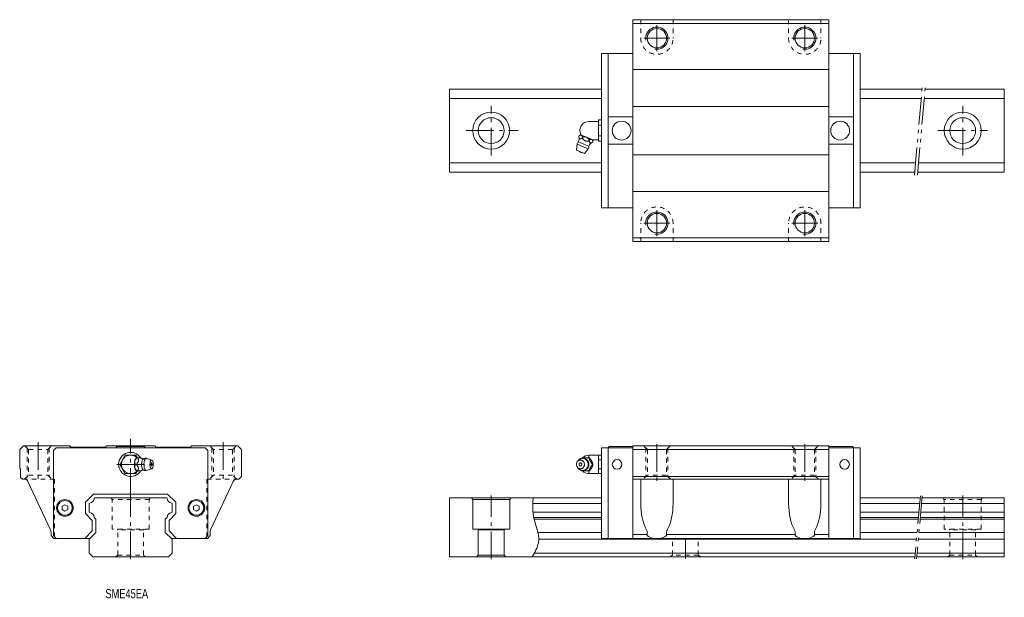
# Model space of a CAD drawing. Header units: inches. Extents: x -60 to 472, y -22 to 291.
import ezdxf

# ---------------------------------------------------------------- set-up
doc = ezdxf.new("R2010")
doc.units = ezdxf.units.IN
for name, pattern in [('CENTER', [22.8, 15, -3, 1.8, -3]), ('DASHED', [4.8, 2.4, -2.4]), ('PHANTOM', [27.6, 15, -3, 1.8, -3, 1.8, -3])]:
    doc.linetypes.add(name, pattern=pattern)
doc.layers.add('$DDT_AUDIT_GENERATED_(2F)', color=89, linetype='Continuous', lineweight=0)
doc.layers.add('Unnamed [1]', color=89, linetype='Continuous', lineweight=0)
doc.styles.add('CK_TEXT_STYLE_0062', font='Smooth', dxfattribs={"width": 0.75, "height": 5})

msp = doc.modelspace()

# ---------------------------------------------------------------- linework, layer by layer
at = {"layer": '$DDT_AUDIT_GENERATED_(2F)', "color": 4, "linetype": 'Continuous', "lineweight": 0}
for p, q in [((275.86, 42), (275.86, 29.01)), ((293.36, 29.01), (293.36, 42)), ((355.86, 29.01), (355.86, 42)), ((373.36, 42), (373.36, 29.01)), ((279.36, 13.33), (279.36, 11.5)), ((289.86, 11.5), (289.86, 13.33)), ((359.36, 11.5), (359.36, 13.33)), ((369.86, 13.33), (369.86, 11.5)), ((282.53, 10), (286.68, 10)), ((366.68, 10), (362.53, 10))]:
    msp.add_line(p, q, dxfattribs=at)
for centre, start, end in [((284.61, 18.5), 233.1301, 256.2709), ((284.61, 18.5), 283.7291, 306.8699), ((364.61, 18.5), 233.1301, 256.2709), ((364.61, 18.5), 283.7291, 306.8699)]:
    msp.add_arc(centre, 8.75, start, end, dxfattribs=at)
for centre, major_axis, start_param, end_param in [((284.61, 29.01), (0, 18.76), 1.570796, 2.446317), ((284.61, 29.01), (0, 18.76), 3.836869, 4.712389), ((364.61, 29.01), (0, 18.76), 1.570796, 2.446317), ((364.61, 29.01), (0, -18.76), 0.695276, 1.570796)]:
    msp.add_ellipse(centre, major_axis=major_axis, ratio=0.466308, start_param=start_param, end_param=end_param, dxfattribs=at)
for points, knots in [([(279, 14.6), (279.11, 14.41), (279.21, 14.19), (279.33, 13.76), (279.36, 13.55), (279.36, 13.33)], [0, 0, 0, 0, 0.537485, 0.537485, 1, 1, 1, 1]), ([(289.86, 13.33), (289.86, 13.58), (289.9, 13.82), (290.03, 14.24), (290.12, 14.43), (290.21, 14.6)], [0, 0, 0, 0, 0.535233, 0.535233, 1, 1, 1, 1]), ([(359.36, 13.33), (359.36, 13.57), (359.32, 13.79), (359.19, 14.22), (359.11, 14.42), (359, 14.6)], [0, 0, 0, 0, 0.5, 0.5, 1, 1, 1, 1]), ([(370.21, 14.6), (370.21, 14.59), (370.2, 14.58), (370.09, 14.37), (369.99, 14.15), (369.88, 13.72), (369.86, 13.53), (369.86, 13.33)], [0, 0, 0, 0, 0.024214, 0.024214, 0.573073, 0.573073, 1, 1, 1, 1])]:
    msp.add_open_spline(points, degree=3, knots=knots, dxfattribs=at)
at = {"layer": 'Unnamed [1]', "color": 4, "linetype": 'Continuous', "lineweight": 0}
for p, q in [((271.61, 290.5), (377.61, 290.5)), ((271.61, 290.5), (271.61, 170.5)), ((271.61, 288.5), (377.61, 288.5)), ((377.61, 170.5), (377.61, 290.5)), ((254.61, 188.7), (254.61, 272.3)), ((254.61, 272.3), (271.61, 272.3)), ((258.21, 188.7), (258.21, 272.3)), ((377.61, 272.3), (394.61, 272.3)), ((391.01, 188.7), (391.01, 272.3)), ((394.61, 188.7), (394.61, 272.3)), ((271.61, 263.5), (377.61, 263.5)), ((172.5, 253), (254.61, 253)), ((172.5, 253), (172.5, 208)), ((394.61, 253), (428.02, 253)), ((429.63, 253), (472.5, 253)), ((472.5, 253), (472.5, 208)), ((172.5, 247.86), (254.61, 247.86)), ((394.61, 247.86), (427.57, 247.86)), ((429.18, 247.86), (472.5, 247.86)), ((271.61, 243.5), (377.61, 243.5)), ((253.12, 235.5, 0), (247.96, 235.5, 0)), ((253.12, 236.27), (253.12, 224.73)), ((253.12, 236.27), (254.61, 236.27)), ((254.61, 236.27), (254.61, 224.73)), ((258.21, 237.9), (271.61, 237.9)), ((391.01, 237.9), (377.61, 237.9)), ((253.12, 233.39), (254.61, 233.39)), ((242.27, 224.4, -0.2), (245.04, 223.25, -0.2)), ((242.32, 227.25, -0.2), (242.55, 227.8, -0.2)), ((243.73, 228.12, -0.2), (243.33, 228.29, -0.2)), ((243.73, 228.12, -0.2), (243.81, 228.09, -0.2)), ((246.49, 226.98, -0.2), (243.81, 228.09, -0.2)), ((244.19, 226.48, -0.2), (244.42, 227.03, -0.2)), ((246.49, 226.98, -0.2), (246.64, 226.92, -0.2)), ((249.33, 225.8, -0.2), (246.64, 226.92, -0.2)), ((247.92, 224.93, -0.2), (248.15, 225.48, -0.2)), ((249.33, 225.8, -0.2), (249.41, 225.77, -0.2)), ((249.8, 225.61, -0.2), (249.41, 225.77, -0.2)), ((249.79, 224.16, -0.2), (250.02, 224.71, -0.2)), ((253.12, 225.5, 0), (249.82, 225.5, 0)), ((253.12, 227.61), (254.61, 227.61)), ((253.12, 224.73), (254.61, 224.73)), ((241.11, 219.9, -0.2), (241.42, 223.13, -0.2)), ((241.11, 219.9, -0.2), (243.28, 219, -0.2)), ((241.42, 223.13, -0.2), (244.46, 221.87, -0.2)), ((243.28, 219, -0.2), (245.45, 218.1, -0.2)), ((244.46, 221.87, -0.2), (247.51, 220.6, -0.2)), ((245.04, 223.25, -0.2), (247.81, 222.11, -0.2)), ((247.51, 220.6, -0.2), (245.45, 218.1, -0.2)), ((258.21, 223.1), (271.61, 223.1)), ((391.01, 223.1), (377.61, 223.1)), ((172.5, 213.14), (254.61, 213.14)), ((271.61, 217.5), (377.61, 217.5)), ((394.61, 213.14), (424.53, 213.14)), ((426.14, 213.14), (472.5, 213.14)), ((172.5, 208), (254.61, 208)), ((394.61, 208), (424.08, 208)), ((425.69, 208), (472.5, 208)), ((271.61, 197.5), (377.61, 197.5)), ((254.61, 188.7), (271.61, 188.7)), ((377.61, 188.7), (394.61, 188.7)), ((271.61, 172.5), (377.61, 172.5)), ((271.61, 170.5), (377.61, 170.5)), ((-60, 58), (-58, 60)), ((-58, 60), (-33, 60)), ((-41.8, 57.5), (-40.3, 59)), ((40.3, 59), (-40.3, 59)), ((-33, 60), (-32.4, 59.4)), ((-32.4, 59.4), (-13.6, 59.4)), ((-13, 60), (-13.6, 59.4)), ((-13, 60), (13, 60)), ((-7.4, 59.6), (-8, 59)), ((-7.4, 59.6), (7.4, 59.6)), ((7.4, 59.6), (8, 59)), ((13, 60), (13.6, 59.4)), ((13.6, 59.4), (32.4, 59.4)), ((33, 60), (32.4, 59.4)), ((33, 60), (58, 60)), ((41.8, 57.5), (40.3, 59)), ((60, 58), (58, 60)), ((254.61, 59), (254.61, 10)), ((254.61, 59), (271.61, 59)), ((258.21, 59), (258.81, 59.6)), ((258.21, 59), (258.21, 10)), ((258.81, 59.6), (271.61, 59.6)), ((271.61, 60), (377.61, 60)), ((271.61, 60), (271.61, 10)), ((377.61, 60), (377.61, 10)), ((377.61, 59.6), (390.41, 59.6)), ((394.61, 59), (377.61, 59)), ((391.01, 59), (390.41, 59.6)), ((391.01, 59), (391.01, 10)), ((394.61, 59), (394.61, 10)), ((-60, 48), (-60, 58)), ((-41.8, 11.5), (-41.8, 57.5)), ((-2.89, 54.99, -10.15), (-5.77, 50, -10.15)), ((2.9, 54.99, -10.16), (-2.89, 54.99, -10.16)), ((3.75, 53.5, -9.81), (2.9, 54.99, -10.16)), ((3.22, 53.5), (3.31, 53.5)), ((3.87, 53.5), (3.31, 53.5)), ((3.87, 53.5), (5.51, 53.5)), ((8.64, 53.27), (11.45, 52.33)), ((41.8, 11.5), (41.8, 57.5)), ((60, 43.5), (60, 58)), ((244.19, 53.5, 10.72), (247.92, 53.5, 10.72)), ((247.89, 55), (247.89, 53.49, 3.58)), ((254.61, 55), (247.89, 55)), ((247.92, 53.5, 10.72), (248.15, 53.5, 10.72)), ((253.12, 55), (253.12, 45)), ((254.61, 55), (254.61, 45)), ((271.61, 58), (377.61, 58)), ((-59.5, 47.5), (-60, 48)), ((-5.77, 50, -10.15), (-2.89, 45, -10.16)), ((2.22, 51.68), (2.25, 51.82)), ((2.25, 48.18), (2.22, 48.32)), ((3.09, 50), (2.54, 50)), ((241.67, 51.58, 10.72), (242.21, 52.22, 10.72)), ((242.21, 47.78, 10.72), (241.67, 48.42, 10.72)), ((249.33, 51.82, 10.72), (249.41, 51.68, 10.72)), ((249.41, 48.32, 10.72), (249.33, 48.18, 10.72)), ((249.79, 50, 10.72), (250.02, 50, 10.72)), ((254.61, 52.45, 4.36), (253.12, 52.45, 4.36)), ((-59.5, 43), (-59.5, 47.5)), ((-59.5, 43), (-58.5, 42)), ((-2.89, 45, -10.16), (2.89, 45, -10.15)), ((2.89, 45, -10.15), (3.75, 46.5, -9.81)), ((3.31, 46.5), (3.22, 46.5)), ((3.87, 46.5), (3.31, 46.5)), ((5.5, 46.5), (3.87, 46.5)), ((11.45, 47.67), (8.64, 46.73)), ((60, 43.5), (58.5, 42)), ((247.92, 46.5, 10.72), (244.19, 46.5, 10.72)), ((247.89, 45), (247.89, 46.51, 3.58)), ((254.61, 45), (247.89, 45)), ((247.92, 46.5, 10.72), (248.15, 46.5, 10.72)), ((254.61, 47.53, 4.35), (253.12, 47.53, 4.35)), ((271.61, 43.5), (377.61, 43.5)), ((-58.5, 42), (-57.33, 42)), ((-43.28, 14.6), (-55.52, 40.85)), ((43.28, 14.6), (55.52, 40.85)), ((58.5, 42), (57.33, 42)), ((271.61, 42), (377.61, 42)), ((-24.5, 29.52), (-20.02, 34)), ((20.02, 34), (-20.02, 34)), ((19.19, 32), (-19.08, 32)), ((24.5, 29.52), (20.02, 34)), ((172.5, 32), (254.61, 32)), ((172.5, 0), (172.5, 32)), ((185, 31), (184.42, 32)), ((205, 31), (205.58, 32)), ((394.61, 32), (427, 32)), ((428, 32), (472.5, 32)), ((472.5, 0), (472.5, 32)), ((-37.05, 27.37), (-35.55, 28.23)), ((-37.05, 27.37), (-37.05, 25.63)), ((-35.55, 28.23), (-34.05, 27.37)), ((-34.05, 27.37), (-34.05, 25.63)), ((-24.5, 29.52), (-24.5, 23.48)), ((-22.5, 28.49), (-22.5, 24.51)), ((22.5, 28.49), (22.5, 24.51)), ((24.5, 29.52), (24.5, 23.48)), ((34.05, 27.37), (35.55, 28.23)), ((34.05, 27.37), (34.05, 25.63)), ((35.55, 28.23), (37.05, 27.37)), ((37.05, 27.37), (37.05, 25.63)), ((205, 31), (185, 31)), ((185, 15), (185, 31)), ((205, 15), (205, 31)), ((217.53, 28.91), (254.61, 28.91)), ((394.61, 28.91), (426.72, 28.91)), ((427.73, 28.91), (472.5, 28.91)), ((-37.05, 25.63), (-35.55, 24.77)), ((-35.55, 24.77), (-34.05, 25.63)), ((-24.5, 23.48), (-20.75, 19.73)), ((-18.75, 20.45), (-19.67, 21.37)), ((18.75, 20.45), (19.67, 21.37)), ((24.5, 23.48), (20.75, 19.73)), ((34.05, 25.63), (35.55, 24.77)), ((35.55, 24.77), (37.05, 25.63)), ((217.62, 24.09), (254.61, 24.09)), ((218.01, 21.37), (254.61, 21.37)), ((394.61, 24.09), (426.3, 24.09)), ((394.61, 21.37), (426.06, 21.37)), ((427.06, 21.37), (472.5, 21.37)), ((427.3, 24.09), (472.5, 24.09)), ((-20.75, 14.08), (-20.75, 19.73)), ((-18.75, 13.25), (-18.75, 20.45)), ((18.75, 13.25), (18.75, 20.45)), ((20.75, 14.08), (20.75, 19.73)), ((218.21, 20.45), (254.61, 20.45)), ((394.61, 20.45), (425.98, 20.45)), ((426.98, 20.45), (472.5, 20.45)), ((-43, 11.5), (-43, 13.33)), ((-43, 11.5), (-41.5, 10)), ((-41.8, 11.5), (-40.3, 10)), ((-24.83, 10), (-20.75, 14.08)), ((-22.5, 9.5), (-18.75, 13.25)), ((22.5, 9.5), (18.75, 13.25)), ((24.83, 10), (20.75, 14.08)), ((41.8, 11.5), (40.3, 10)), ((43, 11.5), (41.5, 10)), ((43, 11.5), (43, 13.33)), ((205, 15), (185, 15)), ((187.7, 15), (188, 14.7)), ((188, 1), (188, 14.7)), ((202, 14.7), (188, 14.7)), ((202.3, 15), (202, 14.7)), ((202, 1), (202, 14.7)), ((220.25, 13.25), (254.61, 13.25)), ((279.36, 12.01), (271.61, 12.01)), ((359.36, 12.01), (289.86, 12.01)), ((377.61, 12.01), (369.86, 12.01)), ((394.61, 13.25), (425.34, 13.25)), ((426.34, 13.25), (472.5, 13.25)), ((-22, 10), (-41.5, 10)), ((-22.5, 2), (-22.5, 9.5)), ((22, 10), (41.5, 10)), ((22.5, 2), (22.5, 9.5)), ((220.71, 9.5), (425.01, 9.5)), ((271.61, 10), (254.61, 10)), ((271.61, 10), (377.61, 10)), ((377.61, 10), (394.61, 10)), ((426.01, 9.5), (472.5, 9.5)), ((-22.5, 2), (-20.5, 0)), ((-20.5, 0), (20.5, 0)), ((22.5, 2), (20.5, 0)), ((424.17, 0), (172.5, 0)), ((187, 0), (188, 1)), ((188, 1), (202, 1)), ((203, 0), (202, 1)), ((218.27, 2), (424.35, 2)), ((472.5, 0), (425.17, 0)), ((425.35, 2), (472.5, 2))]:
    msp.add_line(p, q, dxfattribs=at)
at = {"layer": 'Unnamed [1]', "color": 252, "linetype": 'DASHED', "lineweight": 0}
for p, q in [((275.86, 290.5), (275.86, 280.5)), ((293.36, 290.5), (293.36, 280.5)), ((355.86, 290.5), (355.86, 280.5)), ((373.36, 290.5), (373.36, 280.5)), ((275.86, 170.5), (275.86, 180.5)), ((293.36, 170.5), (293.36, 180.5)), ((355.86, 170.5), (355.86, 180.5)), ((373.36, 170.5), (373.36, 180.5)), ((-57.15, 60), (-55.15, 58)), ((-56, 58.85), (-56, 43.35)), ((-44.85, 58), (-42.85, 60)), ((-44, 58.85), (-44, 43.35)), ((44.85, 58), (42.85, 60)), ((44, 58.85), (44, 43.35)), ((57.15, 60), (55.15, 58)), ((56, 58.85), (56, 43.35)), ((279.46, 58), (277.46, 60)), ((278.61, 58.85), (278.61, 43.35)), ((291.76, 60), (289.76, 58)), ((290.61, 58.85), (290.61, 43.35)), ((359.46, 58), (357.46, 60)), ((358.61, 58.85), (358.61, 43.35)), ((371.76, 60), (369.76, 58)), ((370.61, 58.85), (370.61, 43.35)), ((-55.15, 58), (-55.15, 44.2)), ((-55.15, 58), (-44.85, 58)), ((-44.85, 58), (-44.85, 44.2)), ((55.15, 58), (44.85, 58)), ((44.85, 58), (44.85, 44.2)), ((55.15, 58), (55.15, 44.2)), ((279.46, 58), (279.46, 44.2)), ((289.76, 58), (279.46, 58)), ((289.76, 58), (289.76, 44.2)), ((369.76, 58), (359.46, 58)), ((359.46, 58), (359.46, 44.2)), ((369.76, 58), (369.76, 44.2)), ((-57.35, 42), (-55.15, 44.2)), ((-55.15, 44.2), (-44.85, 44.2)), ((-44.85, 44.2), (-42.65, 42)), ((44.85, 44.2), (42.65, 42)), ((55.15, 44.2), (44.85, 44.2)), ((57.35, 42), (55.15, 44.2)), ((279.46, 44.2), (277.26, 42)), ((289.76, 44.2), (279.46, 44.2)), ((291.96, 42), (289.76, 44.2)), ((359.46, 44.2), (357.26, 42)), ((369.76, 44.2), (359.46, 44.2)), ((371.96, 42), (369.76, 44.2)), ((-58.15, 42), (-41.25, 42)), ((-41.25, 42), (-41.25, 10)), ((58.15, 42), (41.25, 42)), ((41.25, 42), (41.25, 10)), ((-10, 31), (-10.58, 32)), ((10, 31), (10.58, 32)), ((440, 31), (439.42, 32)), ((460, 31), (460.58, 32)), ((10, 31), (-10, 31)), ((-10, 15), (-10, 31)), ((10, 15), (10, 31)), ((460, 31), (440, 31)), ((440, 15), (440, 31)), ((460, 15), (460, 31)), ((10, 15), (-10, 15)), ((-7.3, 15), (-7, 14.7)), ((7, 14.7), (-7, 14.7)), ((-7, 1), (-7, 14.7)), ((7.3, 15), (7, 14.7)), ((7, 1), (7, 14.7)), ((460, 15), (440, 15)), ((442.7, 15), (443, 14.7)), ((443, 1), (443, 14.7)), ((457, 14.7), (443, 14.7)), ((457.3, 15), (457, 14.7)), ((457, 1), (457, 14.7)), ((293, 1), (293, 8.9)), ((307, 1), (307, 8.9)), ((-8, 0), (-7, 1)), ((-7, 1), (7, 1)), ((8, 0), (7, 1)), ((293, 1), (291.6, 0)), ((307, 1), (293, 1)), ((307, 1), (308.4, 0)), ((442, 0), (443, 1)), ((443, 1), (457, 1)), ((458, 0), (457, 1))]:
    msp.add_line(p, q, dxfattribs=at)
at = {"layer": 'Unnamed [1]', "color": 252, "linetype": 'CENTER', "lineweight": 0}
for p, q in [((284.61, 273.5), (284.61, 287.5)), ((364.61, 273.5), (364.61, 287.5)), ((277.61, 280.5), (291.61, 280.5)), ((357.61, 280.5), (371.61, 280.5)), ((195, 217), (195, 244)), ((450, 217), (450, 244)), ((181.5, 230.5), (209.5, 230.5)), ((436.5, 230.5), (463.5, 230.5)), ((284.61, 173.5), (284.61, 187.5)), ((364.61, 173.5), (364.61, 187.5)), ((277.61, 180.5), (291.61, 180.5)), ((357.61, 180.5), (371.61, 180.5)), ((-50, 62), (-50, 40)), ((0, 33.02), (0, 63.81)), ((50, 62), (50, 40)), ((284.61, 61), (284.61, 41)), ((364.61, 61), (364.61, 41)), ((-7.55, 50), (12.62, 50)), ((0, -1.2), (0, 33.2)), ((195, -1.2), (195, 33.2)), ((450, -1.2), (450, 33.2)), ((300, 9.9), (300, -0.8))]:
    msp.add_line(p, q, dxfattribs=at)
at = {"layer": 'Unnamed [1]', "color": 252, "linetype": 'PHANTOM', "lineweight": 0}
for p, q in [((423.94, 206.4), (428.16, 254.61)), ((423.94, 206.39), (428.16, 254.6)), ((425.55, 206.4), (429.77, 254.6)), ((427.09, 33), (424.08, -1)), ((428.09, 33), (425.08, -1))]:
    msp.add_line(p, q, dxfattribs=at)
at = {"layer": 'Unnamed [1]', "color": 252, "linetype": 'Continuous', "lineweight": 0}
msp.add_line((241.31, 50, 10.72), (241.11, 50, 10.72), dxfattribs=at)
at = {"layer": 'Unnamed [1]', "color": 4, "linetype": 'Continuous', "lineweight": 0, "extrusion": (0, 0, -1)}
for points, elevation in [([(-242.32, 227.25), (-242.35, 227.16), (-242.38, 227.07), (-242.42, 226.99), (-242.45, 226.9), (-242.48, 226.81), (-242.52, 226.73), (-242.56, 226.65), (-242.59, 226.57), (-242.64, 226.5), (-242.66, 226.45), (-242.69, 226.41), (-242.72, 226.37), (-242.75, 226.34), (-242.78, 226.3), (-242.81, 226.27), (-242.84, 226.24), (-242.88, 226.21), (-242.92, 226.19), (-242.96, 226.17), (-243, 226.16), (-243.04, 226.15), (-243.08, 226.14), (-243.13, 226.13), (-243.17, 226.13), (-243.22, 226.13), (-243.26, 226.13), (-243.31, 226.14), (-243.41, 226.16), (-243.5, 226.19), (-243.6, 226.22), (-243.69, 226.25), (-243.79, 226.29), (-243.89, 226.34), (-243.99, 226.38), (-244.09, 226.43), (-244.19, 226.48)], 0.2), ([(-244.42, 227.03), (-244.38, 227.12), (-244.35, 227.21), (-244.32, 227.29), (-244.29, 227.38), (-244.25, 227.47), (-244.22, 227.55), (-244.18, 227.63), (-244.14, 227.71), (-244.1, 227.78), (-244.07, 227.83), (-244.05, 227.87), (-244.02, 227.91), (-243.99, 227.94), (-243.96, 227.98), (-243.92, 228.01), (-243.89, 228.04), (-243.86, 228.06), (-243.82, 228.09), (-243.82, 228.09), (-243.82, 228.09), (-243.81, 228.09), (-243.81, 228.09), (-243.81, 228.09), (-243.81, 228.09), (-243.81, 228.09), (-243.81, 228.09), (-243.81, 228.09)], 0.2), ([(-244.19, 226.48), (-244.34, 226.28), (-244.5, 226.09), (-244.66, 225.9), (-244.83, 225.71), (-245, 225.53), (-245.19, 225.37), (-245.38, 225.22), (-245.58, 225.1), (-245.8, 225), (-246.02, 224.92), (-246.26, 224.87), (-246.49, 224.84), (-246.72, 224.83), (-246.96, 224.84), (-247.2, 224.85), (-247.44, 224.88), (-247.68, 224.9), (-247.92, 224.93)], 0.2), ([(-247.92, 224.93), (-247.95, 224.84), (-247.98, 224.75), (-248.02, 224.67), (-248.05, 224.58), (-248.08, 224.49), (-248.12, 224.41), (-248.16, 224.33), (-248.19, 224.25), (-248.24, 224.18), (-248.26, 224.13), (-248.29, 224.09), (-248.32, 224.05), (-248.35, 224.02), (-248.38, 223.98), (-248.41, 223.95), (-248.44, 223.92), (-248.48, 223.89), (-248.52, 223.87), (-248.56, 223.85), (-248.6, 223.84), (-248.64, 223.83), (-248.68, 223.82), (-248.73, 223.81), (-248.77, 223.81), (-248.82, 223.81), (-248.87, 223.81), (-248.91, 223.82), (-249.01, 223.84), (-249.1, 223.87), (-249.2, 223.9), (-249.29, 223.93), (-249.39, 223.98), (-249.49, 224.02), (-249.59, 224.06), (-249.69, 224.11), (-249.79, 224.16)], 0.2), ([(-250.02, 224.71), (-249.99, 224.78), (-249.96, 224.85), (-249.94, 224.92), (-249.91, 224.99), (-249.89, 225.06), (-249.86, 225.13), (-249.83, 225.2), (-249.8, 225.27), (-249.77, 225.33), (-249.74, 225.39), (-249.7, 225.46), (-249.67, 225.51), (-249.63, 225.57), (-249.59, 225.62), (-249.55, 225.67), (-249.51, 225.71), (-249.46, 225.74), (-249.41, 225.77)], 0.2), ([(-244.46, 53.3), (-245.01, 53.25), (-245.22, 53.2), (-245.43, 53.13), (-245.64, 53.05), (-245.85, 52.94), (-246.05, 52.82), (-246.25, 52.68), (-246.43, 52.52), (-246.61, 52.35), (-246.77, 52.17), (-246.92, 51.97), (-247.09, 51.68), (-247.23, 51.39), (-247.35, 51.08), (-247.43, 50.78), (-247.48, 50.47), (-247.51, 50.18), (-247.51, 49.89), (-247.49, 49.62), (-247.44, 49.28), (-247.36, 48.96), (-247.26, 48.68), (-247.15, 48.43), (-246.98, 48.14), (-246.81, 47.89), (-246.64, 47.69), (-246.42, 47.47), (-246.21, 47.3), (-246.02, 47.17), (-245.79, 47.03), (-245.53, 46.91), (-245.33, 46.84), (-245.11, 46.78), (-244.89, 46.74), (-244.64, 46.71), (-244.46, 46.7), (-244.46, 46.7), (-243.96, 46.75), (-243.74, 46.8), (-243.48, 46.88), (-243.25, 46.98), (-243, 47.11), (-242.81, 47.23), (-242.61, 47.38), (-242.38, 47.59), (-242.21, 47.78)], -10.72), ([(-249.33, 51.82), (-249.28, 51.92), (-249.22, 52.02), (-249.16, 52.12), (-249.09, 52.22), (-249.03, 52.32), (-248.97, 52.41), (-248.9, 52.51), (-248.83, 52.6), (-248.77, 52.69), (-248.7, 52.78), (-248.63, 52.88), (-248.56, 52.97), (-248.49, 53.06), (-248.42, 53.15), (-248.36, 53.24), (-248.29, 53.33), (-248.22, 53.41), (-248.15, 53.5)], -10.72), ([(-243.28, 47.65), (-242.89, 47.69), (-242.69, 47.74), (-242.49, 47.81), (-242.29, 47.91), (-242.1, 48.03), (-241.92, 48.17), (-241.75, 48.34), (-241.6, 48.52), (-241.46, 48.71), (-241.35, 48.92), (-241.26, 49.13), (-241.19, 49.35), (-241.13, 49.64), (-241.11, 49.93), (-241.11, 50.2), (-241.15, 50.45), (-241.2, 50.67), (-241.29, 50.95), (-241.4, 51.18), (-241.52, 51.38), (-241.69, 51.6), (-241.85, 51.77), (-242, 51.9), (-242.18, 52.03), (-242.39, 52.15), (-242.57, 52.22), (-242.75, 52.28), (-242.93, 52.32), (-243.13, 52.35), (-243.28, 52.35), (-243.28, 52.35), (-243.67, 52.32), (-243.87, 52.27), (-244.07, 52.19), (-244.27, 52.1), (-244.46, 51.98), (-244.64, 51.83), (-244.81, 51.67), (-244.96, 51.49), (-245.09, 51.29), (-245.21, 51.09), (-245.3, 50.87), (-245.36, 50.65), (-245.42, 50.36), (-245.45, 50.08), (-245.44, 49.81), (-245.41, 49.56), (-245.36, 49.33), (-245.27, 49.06), (-245.16, 48.82), (-245.04, 48.62), (-244.87, 48.41), (-244.71, 48.24), (-244.56, 48.11), (-244.38, 47.98), (-244.16, 47.86), (-243.99, 47.78), (-243.81, 47.72), (-243.63, 47.68), (-243.43, 47.66), (-243.28, 47.65)], -10.72), ([(-243.28, 49.17), (-243.03, 49.22), (-242.9, 49.28), (-242.78, 49.37), (-242.68, 49.48), (-242.6, 49.61), (-242.55, 49.75), (-242.52, 49.89), (-242.51, 50.06), (-242.54, 50.22), (-242.58, 50.35), (-242.66, 50.49), (-242.74, 50.59), (-242.84, 50.68), (-242.95, 50.75), (-243.06, 50.8), (-243.19, 50.83), (-243.28, 50.83), (-243.28, 50.83), (-243.53, 50.79), (-243.66, 50.72), (-243.77, 50.64), (-243.87, 50.52), (-243.95, 50.4), (-244.01, 50.26), (-244.04, 50.12), (-244.04, 49.94), (-244.02, 49.79), (-243.97, 49.66), (-243.9, 49.52), (-243.82, 49.42), (-243.72, 49.33), (-243.61, 49.25), (-243.49, 49.21), (-243.37, 49.18), (-243.28, 49.17)], -10.72), ([(-247.83, 50), (-247.83, 49.95), (-247.83, 49.9), (-247.83, 49.85), (-247.82, 49.8), (-247.82, 49.75), (-247.82, 49.7), (-247.81, 49.65), (-247.8, 49.6), (-247.8, 49.55), (-247.79, 49.5), (-247.78, 49.44), (-247.77, 49.39), (-247.76, 49.34), (-247.75, 49.29), (-247.74, 49.23), (-247.73, 49.18), (-247.71, 49.13), (-247.7, 49.08), (-247.69, 49.03), (-247.67, 48.98), (-247.65, 48.93), (-247.64, 48.87), (-247.62, 48.82), (-247.6, 48.77), (-247.58, 48.72), (-247.56, 48.68), (-247.54, 48.63), (-247.51, 48.58), (-247.49, 48.53), (-247.47, 48.48), (-247.44, 48.43), (-247.42, 48.39), (-247.39, 48.34), (-247.36, 48.29), (-247.34, 48.25), (-247.31, 48.2), (-247.28, 48.16), (-247.25, 48.11), (-247.22, 48.07), (-247.19, 48.02), (-247.16, 47.98), (-247.12, 47.94), (-247.09, 47.9), (-247.06, 47.85), (-247.02, 47.81), (-246.99, 47.77), (-246.95, 47.73), (-246.91, 47.69), (-246.88, 47.66), (-246.84, 47.62), (-246.8, 47.58), (-246.76, 47.54), (-246.72, 47.51), (-246.68, 47.47), (-246.64, 47.44), (-246.6, 47.4), (-246.56, 47.37), (-246.52, 47.34), (-246.47, 47.31), (-246.43, 47.28), (-246.39, 47.25), (-246.34, 47.22), (-246.3, 47.19), (-246.25, 47.16), (-246.21, 47.13), (-246.16, 47.11), (-246.12, 47.08), (-246.07, 47.05), (-246.02, 47.03), (-245.97, 47.01), (-245.93, 46.98), (-245.88, 46.96), (-245.83, 46.94), (-245.78, 46.92), (-245.73, 46.9), (-245.68, 46.88), (-245.63, 46.87), (-245.58, 46.85), (-245.53, 46.83), (-245.48, 46.82), (-245.43, 46.8), (-245.38, 46.79), (-245.33, 46.78), (-245.28, 46.76), (-245.23, 46.75), (-245.18, 46.74), (-245.13, 46.73), (-245.07, 46.72), (-245.02, 46.72), (-244.97, 46.71), (-244.92, 46.7), (-244.87, 46.7), (-244.82, 46.69), (-244.76, 46.69), (-244.71, 46.69), (-244.66, 46.69), (-244.61, 46.69), (-244.56, 46.69), (-244.5, 46.69), (-244.45, 46.69), (-244.4, 46.69), (-244.35, 46.69), (-244.3, 46.7), (-244.25, 46.7), (-244.19, 46.71), (-244.14, 46.72), (-244.09, 46.72), (-244.04, 46.73), (-244.01, 46.74), (-243.98, 46.74), (-243.95, 46.75), (-243.92, 46.75), (-243.89, 46.76), (-243.86, 46.76), (-243.83, 46.77), (-243.8, 46.78), (-243.77, 46.79)], -10.72), ([(-248.15, 46.5), (-248.23, 46.61), (-248.32, 46.72), (-248.4, 46.83), (-248.49, 46.94), (-248.57, 47.05), (-248.66, 47.17), (-248.74, 47.28), (-248.82, 47.39), (-248.91, 47.51), (-248.95, 47.58), (-249, 47.65), (-249.05, 47.72), (-249.1, 47.79), (-249.14, 47.86), (-249.19, 47.94), (-249.23, 48.01), (-249.28, 48.09), (-249.32, 48.16), (-249.32, 48.16), (-249.32, 48.16), (-249.32, 48.17), (-249.32, 48.17), (-249.33, 48.17), (-249.33, 48.18), (-249.33, 48.18), (-249.33, 48.18), (-249.33, 48.18)], -10.72), ([(-250.02, 50), (-249.99, 50.09), (-249.96, 50.18), (-249.94, 50.27), (-249.91, 50.36), (-249.89, 50.45), (-249.86, 50.54), (-249.83, 50.63), (-249.8, 50.72), (-249.77, 50.81), (-249.74, 50.9), (-249.7, 51), (-249.67, 51.09), (-249.63, 51.19), (-249.59, 51.28), (-249.55, 51.38), (-249.51, 51.48), (-249.46, 51.58), (-249.41, 51.68)], -10.72), ([(-249.41, 48.32), (-249.44, 48.38), (-249.46, 48.44), (-249.49, 48.49), (-249.52, 48.55), (-249.54, 48.61), (-249.57, 48.66), (-249.59, 48.72), (-249.61, 48.77), (-249.64, 48.83), (-249.69, 48.96), (-249.74, 49.1), (-249.78, 49.23), (-249.82, 49.36), (-249.87, 49.49), (-249.9, 49.62), (-249.94, 49.75), (-249.98, 49.88), (-250.02, 50)], -10.72), ([(-243.69, 46.81), (-243.68, 46.81), (-243.66, 46.81), (-243.65, 46.82), (-243.64, 46.82), (-243.63, 46.83), (-243.62, 46.83), (-243.61, 46.83), (-243.6, 46.84), (-243.59, 46.84), (-243.59, 46.84), (-243.58, 46.84), (-243.58, 46.85), (-243.58, 46.85), (-243.58, 46.85), (-243.58, 46.85), (-243.57, 46.85), (-243.57, 46.85), (-243.57, 46.85)], -10.72)]:
    msp.add_lwpolyline(points, dxfattribs=dict(at, elevation=elevation))
at = {"layer": 'Unnamed [1]', "color": 4, "linetype": 'Continuous', "lineweight": 0}
for points, elevation in [([(243.73, 228.12), (243.7, 228.13), (243.67, 228.14), (243.63, 228.15), (243.6, 228.15), (243.57, 228.15), (243.53, 228.15), (243.49, 228.15), (243.46, 228.14), (243.42, 228.14), (243.33, 228.12), (243.23, 228.09), (243.14, 228.06), (243.04, 228.02), (242.94, 227.98), (242.84, 227.94), (242.75, 227.9), (242.65, 227.85), (242.55, 227.8)], -0.2), ([(246.49, 226.98), (246.43, 227), (246.37, 227.02), (246.31, 227.04), (246.24, 227.05), (246.18, 227.07), (246.11, 227.08), (246.05, 227.09), (245.98, 227.1), (245.92, 227.1), (245.75, 227.12), (245.58, 227.12), (245.42, 227.12), (245.25, 227.11), (245.08, 227.1), (244.92, 227.08), (244.75, 227.07), (244.58, 227.05), (244.42, 227.03)], -0.2), ([(248.15, 225.48), (248.06, 225.6), (247.97, 225.71), (247.88, 225.82), (247.79, 225.93), (247.69, 226.04), (247.6, 226.15), (247.5, 226.25), (247.4, 226.36), (247.3, 226.46), (247.23, 226.52), (247.17, 226.57), (247.1, 226.63), (247.03, 226.68), (246.97, 226.73), (246.89, 226.78), (246.82, 226.82), (246.75, 226.87), (246.67, 226.91), (246.67, 226.91), (246.66, 226.91), (246.66, 226.91), (246.66, 226.91), (246.66, 226.91), (246.65, 226.91), (246.65, 226.92), (246.65, 226.92), (246.64, 226.92)], -0.2), ([(249.33, 225.8), (249.28, 225.82), (249.22, 225.83), (249.16, 225.83), (249.09, 225.83), (249.03, 225.82), (248.97, 225.81), (248.9, 225.79), (248.83, 225.77), (248.77, 225.75), (248.7, 225.72), (248.63, 225.7), (248.56, 225.67), (248.49, 225.64), (248.42, 225.61), (248.36, 225.58), (248.29, 225.55), (248.22, 225.52), (248.15, 225.48)], -0.2), ([(242.21, 52.22), (242.59, 52.61), (242.79, 52.76), (243.04, 52.92), (243.25, 53.03), (243.48, 53.13), (243.74, 53.21), (243.98, 53.26), (244.19, 53.29), (244.46, 53.3)], 10.72), ([(244, 53.26), (244.02, 53.29), (244.04, 53.31), (244.06, 53.34), (244.08, 53.37), (244.1, 53.4), (244.12, 53.42), (244.14, 53.45), (244.17, 53.48), (244.19, 53.5)], 10.72), ([(244, 53.27), (244.03, 53.27), (244.06, 53.28), (244.09, 53.28), (244.12, 53.29), (244.14, 53.29), (244.17, 53.3), (244.2, 53.3), (244.23, 53.3), (244.26, 53.31), (244.32, 53.31), (244.37, 53.31), (244.42, 53.32), (244.47, 53.32), (244.52, 53.32), (244.58, 53.32), (244.63, 53.32), (244.68, 53.32), (244.73, 53.32), (244.78, 53.31), (244.84, 53.31), (244.89, 53.31), (244.94, 53.3), (244.99, 53.29), (245.04, 53.29), (245.09, 53.28), (245.14, 53.27), (245.19, 53.26), (245.24, 53.25), (245.29, 53.24), (245.34, 53.23), (245.39, 53.21), (245.44, 53.2), (245.49, 53.19), (245.54, 53.17), (245.59, 53.16), (245.64, 53.14), (245.69, 53.12), (245.74, 53.1), (245.79, 53.08), (245.83, 53.06), (245.88, 53.04), (245.93, 53.02), (245.97, 53), (246.02, 52.98), (246.07, 52.95), (246.11, 52.93), (246.16, 52.9), (246.2, 52.88), (246.24, 52.85), (246.29, 52.83), (246.33, 52.8), (246.37, 52.77), (246.42, 52.74), (246.46, 52.71), (246.5, 52.68), (246.54, 52.65), (246.58, 52.62), (246.62, 52.58), (246.66, 52.55), (246.7, 52.52), (246.74, 52.48), (246.78, 52.45), (246.81, 52.41), (246.85, 52.38), (246.89, 52.34), (246.92, 52.3), (246.96, 52.26), (246.99, 52.23), (247.03, 52.19), (247.06, 52.15), (247.09, 52.11), (247.12, 52.07), (247.16, 52.03), (247.19, 51.98), (247.22, 51.94), (247.25, 51.9), (247.28, 51.86), (247.3, 51.81), (247.33, 51.77), (247.36, 51.72), (247.38, 51.68), (247.41, 51.63), (247.43, 51.59), (247.46, 51.54), (247.48, 51.5), (247.5, 51.45), (247.53, 51.4), (247.55, 51.35), (247.57, 51.31), (247.59, 51.26), (247.61, 51.21), (247.63, 51.16), (247.64, 51.11), (247.66, 51.06), (247.68, 51.01), (247.69, 50.96), (247.71, 50.91), (247.72, 50.86), (247.73, 50.81), (247.74, 50.76), (247.76, 50.7), (247.77, 50.65), (247.78, 50.6), (247.78, 50.55), (247.79, 50.5), (247.8, 50.44), (247.81, 50.39), (247.81, 50.34), (247.82, 50.3), (247.82, 50.27), (247.82, 50.23), (247.82, 50.19), (247.83, 50.15), (247.83, 50.12), (247.83, 50.08), (247.83, 50.04), (247.83, 50)], 10.72), ([(247.92, 53.5), (247.95, 53.39), (247.98, 53.28), (248.02, 53.17), (248.05, 53.06), (248.08, 52.95), (248.12, 52.84), (248.16, 52.73), (248.19, 52.61), (248.24, 52.5), (248.26, 52.43), (248.29, 52.36), (248.32, 52.29), (248.35, 52.21), (248.38, 52.14), (248.41, 52.07), (248.44, 52), (248.48, 51.92), (248.52, 51.85), (248.56, 51.77), (248.6, 51.7), (248.64, 51.62), (248.68, 51.55), (248.73, 51.47), (248.77, 51.4), (248.82, 51.32), (248.87, 51.25), (248.91, 51.18), (249.01, 51.04), (249.1, 50.91), (249.2, 50.78), (249.29, 50.64), (249.39, 50.51), (249.49, 50.39), (249.59, 50.26), (249.69, 50.13), (249.79, 50)], 10.72), ([(249.79, 50), (249.7, 49.89), (249.62, 49.78), (249.53, 49.67), (249.45, 49.56), (249.36, 49.45), (249.28, 49.34), (249.2, 49.23), (249.11, 49.11), (249.03, 49), (248.98, 48.93), (248.93, 48.86), (248.89, 48.79), (248.84, 48.71), (248.79, 48.64), (248.75, 48.57), (248.7, 48.5), (248.66, 48.42), (248.62, 48.35), (248.58, 48.27), (248.54, 48.2), (248.5, 48.12), (248.46, 48.05), (248.43, 47.97), (248.39, 47.9), (248.36, 47.82), (248.33, 47.75), (248.3, 47.68), (248.25, 47.54), (248.2, 47.41), (248.15, 47.28), (248.11, 47.14), (248.07, 47.01), (248.03, 46.89), (247.99, 46.76), (247.96, 46.63), (247.92, 46.5)], 10.72), ([(244.19, 46.5), (244.17, 46.53), (244.15, 46.56), (244.13, 46.58), (244.1, 46.61), (244.08, 46.63), (244.06, 46.66), (244.04, 46.69), (244.02, 46.71), (244, 46.74)], 10.72)]:
    msp.add_lwpolyline(points, dxfattribs=dict(at, elevation=elevation))
for points in [[(3.31, 53.5), (3.23, 53.39), (3.14, 53.28), (3.05, 53.17), (2.96, 53.06), (2.88, 52.95), (2.79, 52.84), (2.71, 52.73), (2.64, 52.61), (2.56, 52.5), (2.52, 52.43), (2.48, 52.35), (2.44, 52.28), (2.4, 52.21), (2.37, 52.14), (2.33, 52.07), (2.31, 51.99), (2.28, 51.92), (2.26, 51.84), (2.26, 51.84), (2.26, 51.84), (2.25, 51.84), (2.25, 51.83), (2.25, 51.83), (2.25, 51.83), (2.25, 51.83), (2.25, 51.82), (2.25, 51.82)], [(3.1, 53.42), (2.96, 53.31), (2.84, 53.19), (2.73, 53.04), (2.63, 52.87), (2.53, 52.68), (2.45, 52.48), (2.37, 52.26), (2.31, 52.04), (2.25, 51.82)], [(6.81, 52.91), (6.82, 52.91), (6.82, 52.92), (6.83, 52.92), (6.83, 52.92), (6.84, 52.92), (6.84, 52.93), (6.85, 52.93), (6.85, 52.93), (6.85, 52.94), (6.89, 52.96), (6.93, 52.98), (6.97, 53.01), (7, 53.03), (7.04, 53.05), (7.08, 53.06), (7.12, 53.08), (7.16, 53.1), (7.2, 53.12), (7.25, 53.13), (7.29, 53.15), (7.33, 53.16), (7.37, 53.18), (7.41, 53.19), (7.45, 53.21), (7.49, 53.22), (7.54, 53.23), (7.58, 53.24), (7.62, 53.25), (7.67, 53.26), (7.71, 53.27), (7.75, 53.28), (7.79, 53.28), (7.84, 53.29), (7.88, 53.3), (7.93, 53.3), (7.97, 53.31), (8.02, 53.31), (8.07, 53.32), (8.11, 53.32), (8.16, 53.32), (8.21, 53.32), (8.26, 53.32), (8.3, 53.32), (8.35, 53.31), (8.4, 53.31), (8.41, 53.31), (8.43, 53.31), (8.45, 53.3), (8.46, 53.3), (8.48, 53.3)], [(8.48, 53.3), (8.27, 53.26), (8.14, 53.18), (8.03, 53.09), (7.93, 52.97), (7.81, 52.8), (7.71, 52.61), (7.59, 52.36), (7.48, 52.04), (7.38, 51.65), (7.3, 51.22), (7.25, 50.81), (7.22, 50.45), (7.21, 50.11), (7.21, 50), (7.21, 50), (7.24, 49.36), (7.27, 49.01), (7.32, 48.67), (7.4, 48.27), (7.5, 47.91), (7.6, 47.62), (7.71, 47.39), (7.81, 47.2), (7.9, 47.06), (8.02, 46.92), (8.13, 46.83), (8.24, 46.76), (8.37, 46.71), (8.48, 46.7), (8.6, 46.72), (8.64, 46.73)], [(8.64, 53.27), (8.62, 53.28), (8.6, 53.28), (8.58, 53.29), (8.57, 53.29), (8.55, 53.29), (8.53, 53.3), (8.51, 53.3), (8.49, 53.3), (8.48, 53.3)], [(2.22, 51.68), (2.18, 51.47), (2.15, 51.27), (2.12, 51.07), (2.1, 50.88), (2.08, 50.69), (2.07, 50.51), (2.06, 50.33), (2.06, 50.16), (2.05, 50), (2.05, 50), (2.06, 49.84), (2.06, 49.67), (2.07, 49.49), (2.08, 49.31), (2.1, 49.12), (2.12, 48.93), (2.15, 48.73), (2.18, 48.53), (2.22, 48.32)], [(2.22, 51.68), (2.21, 51.62), (2.2, 51.57), (2.2, 51.51), (2.2, 51.45), (2.19, 51.4), (2.19, 51.34), (2.2, 51.29), (2.2, 51.23), (2.21, 51.18), (2.22, 51.04), (2.25, 50.9), (2.28, 50.77), (2.32, 50.64), (2.36, 50.51), (2.4, 50.38), (2.45, 50.25), (2.49, 50.13), (2.54, 50)], [(2.54, 50), (2.51, 49.91), (2.48, 49.82), (2.44, 49.73), (2.41, 49.65), (2.38, 49.56), (2.35, 49.47), (2.33, 49.38), (2.3, 49.28), (2.28, 49.19), (2.25, 49.1), (2.23, 49.01), (2.22, 48.91), (2.21, 48.82), (2.2, 48.72), (2.19, 48.62), (2.2, 48.52), (2.2, 48.42), (2.22, 48.32)], [(2.25, 48.18), (2.28, 48.08), (2.32, 47.98), (2.36, 47.88), (2.4, 47.78), (2.45, 47.69), (2.51, 47.59), (2.57, 47.5), (2.63, 47.4), (2.69, 47.31), (2.75, 47.22), (2.82, 47.13), (2.89, 47.04), (2.96, 46.95), (3.03, 46.86), (3.1, 46.77), (3.17, 46.68), (3.24, 46.59), (3.31, 46.5)], [(2.25, 48.18), (2.31, 47.96), (2.37, 47.74), (2.45, 47.52), (2.53, 47.32), (2.63, 47.13), (2.73, 46.96), (2.84, 46.81), (2.96, 46.69), (3.11, 46.58)], [(6.82, 52.91), (6.62, 52.73), (6.5, 52.58), (6.41, 52.41), (6.3, 52.18), (6.2, 51.89), (6.1, 51.53), (6.03, 51.13), (5.98, 50.75), (5.95, 50.41), (5.94, 50.1), (5.94, 50), (5.94, 50), (5.96, 49.46), (5.99, 49.11), (6.06, 48.7), (6.13, 48.35), (6.21, 48.06), (6.32, 47.77), (6.42, 47.56), (6.54, 47.37), (6.65, 47.23), (6.74, 47.14)], [(12.24, 50), (12.21, 50.57), (12.18, 50.86), (12.1, 51.24), (12.03, 51.51), (11.94, 51.74), (11.84, 51.95), (11.74, 52.11), (11.65, 52.2), (11.57, 52.27), (11.49, 52.32), (11.38, 52.35), (11.28, 52.34), (11.18, 52.31), (11.09, 52.26), (10.99, 52.16), (10.89, 52.04), (10.79, 51.87), (10.69, 51.63), (10.6, 51.32), (10.52, 50.98), (10.48, 50.65), (10.45, 50.36), (10.44, 50.08), (10.44, 50), (10.44, 50), (10.47, 49.43), (10.5, 49.14), (10.58, 48.76), (10.65, 48.49), (10.74, 48.26), (10.84, 48.05), (10.94, 47.89), (11.02, 47.8), (11.11, 47.73), (11.19, 47.68), (11.3, 47.65), (11.4, 47.66), (11.5, 47.69), (11.59, 47.74), (11.69, 47.84), (11.79, 47.96), (11.89, 48.13), (11.99, 48.37), (12.08, 48.68), (12.16, 49.02), (12.2, 49.35), (12.23, 49.64), (12.24, 49.92), (12.24, 50)], [(11.54, 50.65), (11.44, 50.79), (11.38, 50.82), (11.33, 50.83), (11.27, 50.81), (11.22, 50.77), (11.16, 50.69), (11.11, 50.57), (11.06, 50.38), (11.03, 50.21), (11.02, 50.05), (11.02, 50), (11.02, 50), (11.02, 49.9), (11.03, 49.8), (11.05, 49.68), (11.07, 49.56), (11.1, 49.44), (11.15, 49.34), (11.21, 49.25), (11.27, 49.19), (11.34, 49.17)], [(3.22, 46.5), (3.22, 46.5), (3.22, 46.51), (3.21, 46.51), (3.21, 46.51), (3.21, 46.51), (3.2, 46.52), (3.2, 46.52), (3.2, 46.52), (3.19, 46.52), (3.19, 46.53), (3.18, 46.53), (3.18, 46.53), (3.18, 46.54), (3.17, 46.54), (3.17, 46.54), (3.16, 46.54), (3.16, 46.55), (3.15, 46.55), (3.15, 46.55), (3.15, 46.56), (3.14, 46.56), (3.14, 46.56), (3.13, 46.56), (3.13, 46.57), (3.12, 46.57), (3.12, 46.57), (3.11, 46.57), (3.11, 46.58), (3.11, 46.58)], [(6.98, 46.99), (6.97, 46.99), (6.96, 46.99), (6.95, 46.99), (6.94, 46.99), (6.93, 46.99), (6.92, 46.99), (6.91, 46.99), (6.9, 46.99), (6.89, 46.99), (6.84, 46.99), (6.79, 46.98), (6.75, 46.98), (6.7, 46.97), (6.65, 46.96), (6.6, 46.96), (6.55, 46.95), (6.51, 46.94), (6.46, 46.93), (6.42, 46.92), (6.37, 46.9), (6.33, 46.89), (6.29, 46.88), (6.24, 46.87), (6.2, 46.85), (6.16, 46.84), (6.12, 46.82), (6.08, 46.81), (6.04, 46.79), (6, 46.78), (5.97, 46.76), (5.93, 46.75), (5.89, 46.73), (5.86, 46.71), (5.83, 46.7), (5.79, 46.68), (5.76, 46.66), (5.73, 46.64), (5.7, 46.63), (5.67, 46.61), (5.64, 46.59), (5.61, 46.57), (5.58, 46.56), (5.56, 46.54), (5.53, 46.52), (5.51, 46.5), (5.51, 46.5), (5.51, 46.5), (5.5, 46.5), (5.5, 46.5)]]:
    msp.add_lwpolyline(points, dxfattribs=at)
at = {"layer": 'Unnamed [1]', "color": 4, "linetype": 'Continuous', "lineweight": 0, "extrusion": (0, 0, -1)}
for points in [[(-3.09, 50), (-3.18, 50.11), (-3.27, 50.22), (-3.36, 50.33), (-3.44, 50.44), (-3.53, 50.55), (-3.61, 50.66), (-3.69, 50.77), (-3.77, 50.89), (-3.85, 51), (-3.89, 51.07), (-3.93, 51.15), (-3.97, 51.22), (-4.01, 51.29), (-4.04, 51.36), (-4.07, 51.43), (-4.1, 51.51), (-4.13, 51.58), (-4.15, 51.66), (-4.17, 51.73), (-4.19, 51.81), (-4.2, 51.88), (-4.21, 51.96), (-4.21, 52.03), (-4.21, 52.11), (-4.21, 52.18), (-4.21, 52.25), (-4.2, 52.32), (-4.18, 52.46), (-4.16, 52.6), (-4.13, 52.73), (-4.09, 52.86), (-4.05, 52.99), (-4, 53.12), (-3.96, 53.25), (-3.91, 53.37), (-3.87, 53.5)], [(-3.1, 53.42), (-3.11, 53.42), (-3.12, 53.43), (-3.12, 53.43), (-3.13, 53.43), (-3.13, 53.44), (-3.13, 53.44), (-3.14, 53.44), (-3.14, 53.44), (-3.15, 53.45), (-3.15, 53.45), (-3.16, 53.45), (-3.16, 53.46), (-3.17, 53.46), (-3.17, 53.46), (-3.18, 53.46), (-3.18, 53.47), (-3.18, 53.47), (-3.19, 53.47), (-3.19, 53.48), (-3.2, 53.48), (-3.2, 53.48), (-3.2, 53.49), (-3.21, 53.49), (-3.21, 53.49), (-3.21, 53.49), (-3.22, 53.5), (-3.22, 53.5)], [(-5.51, 53.5), (-5.52, 53.49), (-5.53, 53.48), (-5.54, 53.47), (-5.56, 53.46), (-5.57, 53.45), (-5.59, 53.44), (-5.6, 53.43), (-5.62, 53.42), (-5.63, 53.41), (-5.66, 53.39), (-5.69, 53.38), (-5.73, 53.36), (-5.76, 53.34), (-5.79, 53.32), (-5.83, 53.3), (-5.86, 53.29), (-5.9, 53.27), (-5.93, 53.25), (-5.97, 53.23), (-6.01, 53.22), (-6.05, 53.2), (-6.1, 53.18), (-6.14, 53.17), (-6.18, 53.15), (-6.22, 53.14), (-6.27, 53.13), (-6.31, 53.11), (-6.36, 53.1), (-6.4, 53.09), (-6.45, 53.08), (-6.5, 53.07), (-6.55, 53.06), (-6.59, 53.05), (-6.64, 53.04), (-6.69, 53.03), (-6.74, 53.02), (-6.77, 53.02), (-6.8, 53.02), (-6.83, 53.02), (-6.85, 53.01), (-6.88, 53.01), (-6.91, 53.01), (-6.94, 53.01), (-6.97, 53.01)], [(-3.87, 46.5), (-3.91, 46.61), (-3.95, 46.72), (-3.99, 46.83), (-4.02, 46.94), (-4.06, 47.05), (-4.09, 47.16), (-4.12, 47.27), (-4.15, 47.39), (-4.18, 47.5), (-4.19, 47.57), (-4.2, 47.65), (-4.21, 47.72), (-4.21, 47.79), (-4.21, 47.86), (-4.21, 47.93), (-4.21, 48.01), (-4.2, 48.08), (-4.19, 48.16), (-4.18, 48.23), (-4.16, 48.31), (-4.14, 48.38), (-4.11, 48.46), (-4.09, 48.53), (-4.06, 48.61), (-4.02, 48.68), (-3.99, 48.75), (-3.95, 48.82), (-3.87, 48.96), (-3.78, 49.1), (-3.69, 49.23), (-3.6, 49.36), (-3.5, 49.49), (-3.4, 49.62), (-3.3, 49.75), (-3.2, 49.87), (-3.09, 50)], [(-11.34, 49.17), (-11.36, 49.17), (-11.39, 49.18), (-11.41, 49.19), (-11.44, 49.21), (-11.46, 49.23), (-11.48, 49.26), (-11.5, 49.29), (-11.52, 49.32), (-11.54, 49.35)], [(-8.48, 46.7), (-8.45, 46.7), (-8.41, 46.69), (-8.37, 46.69), (-8.33, 46.69), (-8.29, 46.68), (-8.24, 46.68), (-8.2, 46.68), (-8.16, 46.68), (-8.11, 46.68), (-8.07, 46.69), (-8.02, 46.69), (-7.98, 46.69), (-7.93, 46.7), (-7.88, 46.7), (-7.84, 46.71), (-7.79, 46.72), (-7.75, 46.72), (-7.7, 46.73), (-7.66, 46.74), (-7.61, 46.75), (-7.57, 46.76), (-7.53, 46.77), (-7.49, 46.78), (-7.44, 46.8), (-7.4, 46.81), (-7.36, 46.82), (-7.32, 46.84), (-7.28, 46.85), (-7.24, 46.87), (-7.2, 46.89), (-7.16, 46.9), (-7.12, 46.92), (-7.08, 46.94), (-7.04, 46.96), (-7, 46.98), (-6.98, 46.99), (-6.96, 47), (-6.94, 47.02), (-6.91, 47.03), (-6.89, 47.04), (-6.87, 47.06), (-6.85, 47.07), (-6.83, 47.09), (-6.74, 47.14)]]:
    msp.add_lwpolyline(points, dxfattribs=at)
at = {"layer": 'Unnamed [1]', "color": 4, "linetype": 'Continuous', "lineweight": 0}
for centre, radius in [((284.61, 280.5), 5.25), ((364.61, 280.5), 5.25), ((195, 230.5), 10), ((450, 230.5), 10), ((195, 230.5), 7), ((265.51, 230.5), 5.1), ((383.71, 230.5), 5.1), ((450, 230.5), 7), ((284.61, 180.5), 5.25), ((364.61, 180.5), 5.25), ((263.11, 50), 2.6), ((386.11, 50), 2.6), ((-35.55, 26.5), 4.5), ((-35.55, 26.5), 4), ((35.55, 26.5), 4.5), ((35.55, 26.5), 4)]:
    msp.add_circle(centre, radius, dxfattribs=at)
at = {"layer": 'Unnamed [1]', "color": 252, "linetype": 'Continuous', "lineweight": 0}
for centre in [(284.61, 280.5), (364.61, 280.5), (284.61, 180.5), (364.61, 180.5)]:
    msp.add_arc(centre, 6, 260, 190, dxfattribs=at)
at = {"layer": 'Unnamed [1]', "color": 252, "linetype": 'DASHED', "lineweight": 0}
for centre, start, end in [((284.61, 280.5), 180, 0), ((364.61, 280.5), 180, 0), ((284.61, 180.5), 0, 180), ((364.61, 180.5), 0, 180)]:
    msp.add_arc(centre, 8.75, start, end, dxfattribs=at)
at = {"layer": 'Unnamed [1]', "color": 4, "linetype": 'Continuous', "lineweight": 0, "extrusion": (0.030396, -0.04549, 0.998502)}
msp.add_arc((334.23, 53.82, -3.17), 4.99, 56.1499, 173.8477, dxfattribs=at)
at = {"layer": 'Unnamed [1]', "color": 4, "linetype": 'Continuous', "lineweight": 0}
for centre, radius, start, end in [((243.77, 222.47, -0.2), 2.44, 127.9465, 164.4336), ((238.59, 225.89, -0.2), 3.97, 337.9078, 19.9684), ((240.87, 231.4, -0.2), 3.97, 295.0155, 308.3929), ((251.46, 220.56, -0.2), 3.97, 115.0145, 157.0922), ((253.74, 226.07, -0.2), 3.97, 186.6071, 199.97), ((243.76, 220.16, -0.2), 1.5, 213.9427, 281.0573), ((245.39, 221.81, -0.2), 2.44, 330.5664, 7.0535), ((0, 50), 6.5, 32.579, 327.421), ((0, 50), 5, 44.427, 315.573), ((247.88, 50), 5, 89.9915, 135.5734), ((10.18, 50), 1.5, 334.4214, 25.5786), ((247.88, 50), 5, 224.4266, 270.0085), ((-57.33, 40), 2, 25, 90), ((57.33, 40), 2, 90, 155), ((-19.19, 31.5), 0.5, 90, 170.8276), ((19.19, 31.5), 0.5, 9.1724, 90), ((-22, 28.49), 0.5, 103.119, 180), ((-22.84, 32.09), 3.2, 283.119, 350.8276), ((22.84, 32.09), 3.2, 189.1724, 256.881), ((22, 28.49), 0.5, 0, 76.881), ((-22, 24.51), 0.5, 180, 256.881), ((-22.84, 20.91), 3.2, 8.3251, 76.881), ((22.84, 20.91), 3.2, 103.119, 171.6749), ((22, 24.51), 0.5, 283.119, 0), ((-46, 13.33), 3, 0, 25), ((46, 13.33), 3, 155, 180)]:
    msp.add_arc(centre, radius, start, end, dxfattribs=at)
msp.add_open_spline([(217.75, 32), (217.49, 29.25), (217.36, 26.49), (217.72, 23.06), (217.82, 22.37), (218.07, 21), (218.23, 20.32), (218.78, 18.27), (219.22, 16.92), (220.02, 14.24), (220.38, 12.9), (220.66, 10.88), (220.71, 10.22), (220.7, 8.9), (220.63, 8.25), (220.24, 6.28), (219.76, 5.01), (218.57, 2.48), (217.86, 1.24), (217.13, 0)], degree=3, knots=[0, 0, 0, 0, 0.24925, 0.24925, 0.311925, 0.311925, 0.375441, 0.375441, 0.503777, 0.503777, 0.628536, 0.628536, 0.688461, 0.688461, 0.747797, 0.747797, 0.870532, 0.870532, 1, 1, 1, 1], dxfattribs=at)

# ---------------------------------------------------------------- texts
at = {"layer": 'Unnamed [1]', "color": 4, "linetype": 'Continuous', "lineweight": 0, "insert": (-13.67, -19.92), "char_height": 5, "attachment_point": 4, "line_spacing_factor": 0.753012, "style": 'CK_TEXT_STYLE_0062'}
msp.add_mtext('SME45EA', dxfattribs=at)

doc.saveas('drawing.dxf')
